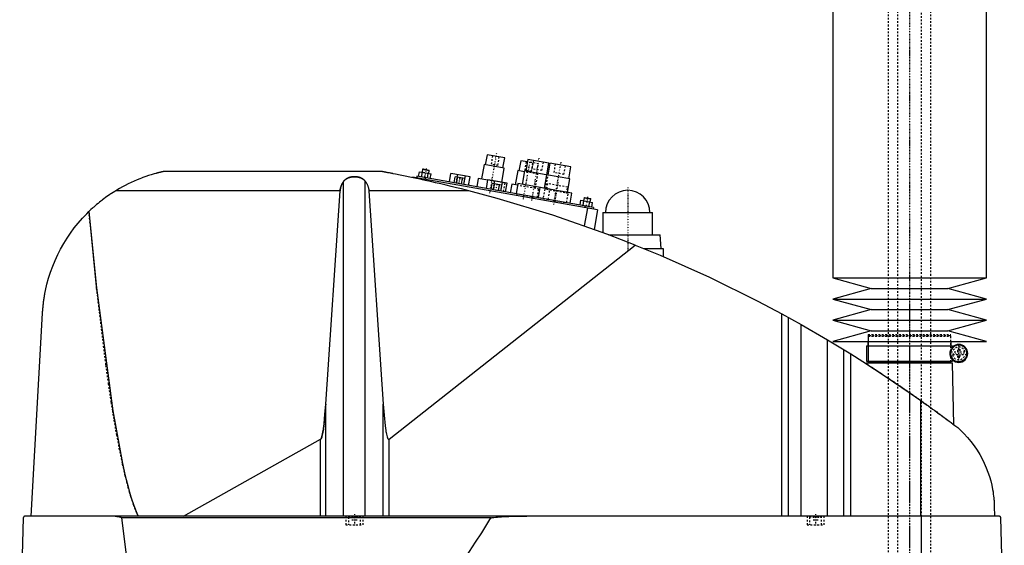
# Model space of a CAD drawing. Extents: x -181 to 706, y -1 to 1168.
# Tile 4 of 5: x 129 to 706, y 553 to 860. Entities that reach past the tile are written whole.
import ezdxf

# ---------------------------------------------------------------- set-up
doc = ezdxf.new("R2010")
doc.units = 0
doc.linetypes.add('CENTER', pattern=[1.5, 0.45, -0.5, 0.05, -0.5])
doc.linetypes.add('DASHED', pattern=[2, 1, -1])
for name, color, linetype in [('AM_0', 7, 'CONTINUOUS'), ('AM_3', 7, 'DASHED'), ('AM_7', 7, 'CENTER')]:
    doc.layers.add(name, color=color, linetype=linetype)

msp = doc.modelspace()

# ---------------------------------------------------------------- linework, layer by layer
at = {"layer": 'AM_0', "color": 7, "linetype": 'CONTINUOUS'}
for p, q in [((605, 888.75), (605, 709.2)), ((695, 709.2), (695, 888.75)), ((402.65, 781.29), (401.61, 775.39)), ((412.99, 779.47), (402.65, 781.29)), ((411.95, 773.56), (412.99, 779.47)), ((426.55, 778.6), (425.33, 771.71)), ((438.86, 776.43), (426.55, 778.6)), ((364.85, 772.78), (364.54, 771.06)), ((365.14, 772.98), (364.85, 772.78)), ((364.85, 772.78), (368.79, 772.08)), ((365.14, 772.98), (368.58, 772.37)), ((400.87, 775.52), (399.39, 767.15)), ((412.69, 773.43), (400.87, 775.52)), ((411.23, 765.16), (412.69, 773.43)), ((422.35, 777.82), (421.3, 771.91)), ((426.28, 777.13), (422.35, 777.82)), ((437.64, 769.54), (438.86, 776.43)), ((439.35, 776.35), (438.13, 769.45)), ((451.66, 774.18), (439.35, 776.35)), ((450.44, 767.28), (451.66, 774.18)), ((340.94, 771.5), (213.33, 771.5)), ((358.96, 768.18), (358.91, 767.91)), ((467.29, 749.08), (358.96, 768.18)), ((361.6, 768.73), (361.42, 767.75)), ((465, 750.5), (361.6, 768.73)), ((362.56, 768.56), (363.05, 771.32)), ((363.05, 771.32), (369.87, 770.12)), ((364.27, 768.26), (364.75, 771.02)), ((364.87, 767.14), (364.78, 766.64)), ((366.52, 767.86), (366.35, 766.88)), ((367.68, 767.66), (368.17, 770.42)), ((368.48, 770.36), (368.79, 772.08)), ((368.79, 772.08), (368.58, 772.37)), ((369.39, 767.36), (369.87, 770.12)), ((380.6, 765.38), (381.49, 770.4)), ((392.71, 768.42), (381.49, 770.4)), ((383.37, 764.89), (383.98, 768.34)), ((389.67, 767.34), (383.98, 768.34)), ((384.79, 764.64), (385.4, 768.09)), ((385.14, 768.14), (385.42, 769.71)), ((387.64, 764.14), (388.24, 767.59)), ((389.06, 763.89), (389.95, 768.91)), ((389.06, 763.89), (389.67, 767.34)), ((391.83, 763.4), (392.71, 768.42)), ((397.42, 767.49), (396.56, 762.57)), ((403.13, 766.49), (397.42, 767.49)), ((420.57, 772.04), (419.09, 763.67)), ((424.5, 771.35), (420.57, 772.04)), ((424.59, 771.84), (423.2, 763.96)), ((438.14, 769.45), (424.59, 771.84)), ((437.39, 769.58), (436, 761.7)), ((451.18, 767.15), (437.39, 769.58)), ((449.79, 759.27), (451.18, 767.15)), ((318.66, 569.6), (318.66, 765.71)), ((331.34, 569.6), (331.34, 765.71)), ((402.27, 761.56), (403.15, 766.58)), ((414.38, 764.6), (403.15, 766.58)), ((405.04, 761.07), (405.65, 764.52)), ((411.33, 763.52), (405.65, 764.52)), ((406.46, 760.82), (407.07, 764.27)), ((406.81, 764.32), (407.08, 765.89)), ((409.3, 760.32), (409.91, 763.77)), ((410.72, 760.07), (411.33, 763.52)), ((410.73, 760.07), (411.61, 765.09)), ((413.49, 759.58), (414.38, 764.6)), ((417.12, 764.02), (416.25, 759.1)), ((420.57, 763.41), (417.12, 764.02)), ((420.74, 764.4), (419.7, 758.49)), ((436.01, 761.71), (420.74, 764.4)), ((433.54, 762.14), (432.5, 756.23)), ((452.25, 758.84), (433.54, 762.14)), ((316.57, 760.16), (185.05, 760.16)), ((308.17, 635.23), (316.57, 760.16)), ((392.03, 760.16), (333.43, 760.16)), ((333.43, 760.16), (341.83, 635.23)), ((451.21, 752.93), (452.25, 758.84)), ((459.39, 756.1), (459.08, 754.38)), ((459.68, 756.31), (459.39, 756.1)), ((459.39, 756.1), (463.33, 755.41)), ((459.68, 756.31), (463.12, 755.7)), ((463.02, 753.69), (463.33, 755.41)), ((463.33, 755.41), (463.12, 755.7)), ((457.1, 751.89), (457.59, 754.64)), ((457.59, 754.64), (464.41, 753.44)), ((458.81, 751.59), (459.3, 754.34)), ((461.38, 750.12), (459.53, 739.63)), ((460.08, 751.37), (459.9, 750.38)), ((462.22, 750.99), (462.71, 753.74)), ((463.93, 750.69), (464.41, 753.44)), ((465, 750.5), (464.83, 749.52)), ((467.29, 749.08), (465.26, 737.59)), ((470.5, 747.5), (470.5, 735.67)), ((470.5, 747.5), (499.5, 747.5)), ((499.5, 734.5), (499.5, 747.5)), ((473.65, 734.5), (504, 734.5)), ((504.5, 726.5), (504, 734.5)), ((345.22, 614.75), (489.33, 728.44)), ((494.16, 726.5), (505.65, 726.5)), ((505.65, 726.5), (505.65, 721.73)), ((605, 709.2), (627.5, 703)), ((605, 709.2), (695, 709.2)), ((672.5, 703), (695, 709.2)), ((627.5, 703), (605, 696.8)), ((627.5, 703), (672.5, 703)), ((695, 696.8), (672.5, 703)), ((605, 696.8), (627.5, 690.6)), ((605, 696.8), (695, 696.8)), ((672.5, 690.6), (695, 696.8)), ((135.65, 569.6), (142.34, 688.56)), ((575.22, 569.6), (575.22, 688.17)), ((575.22, 688.17), (586.56, 681.89)), ((627.5, 690.6), (605, 684.4)), ((627.5, 690.6), (672.5, 690.6)), ((695, 684.4), (672.5, 690.6)), ((579.22, 569.6), (579.22, 685.98)), ((586.56, 569.6), (586.56, 681.89)), ((586.56, 681.89), (601.96, 672.97)), ((605, 684.4), (627.5, 678.2)), ((605, 684.4), (695, 684.4)), ((672.5, 678.2), (695, 684.4)), ((627.5, 678.2), (605, 672)), ((627.5, 678.2), (672.5, 678.2)), ((695, 672), (672.5, 678.2)), ((601.96, 569.6), (601.96, 672.97)), ((601.96, 672.97), (615.65, 664.64)), ((605, 672), (695, 672)), ((624.85, 669.5), (624.85, 660.5)), ((624.85, 669.5), (675.15, 669.5)), ((625.65, 672), (625.65, 669.5)), ((674.35, 669.5), (674.35, 672)), ((675.15, 668.06), (675.15, 669.5)), ((611.52, 569.6), (611.52, 667.2)), ((615.65, 569.6), (615.65, 664.64)), ((674.16, 664), (674.16, 666)), ((624.83, 659.5), (624.81, 658.86)), ((624.83, 659.5), (675.17, 659.5)), ((624.85, 660.5), (675.15, 660.5)), ((625.65, 660.5), (625.65, 660)), ((625.65, 660), (674.35, 660)), ((625.83, 660), (625.83, 659.5)), ((674.17, 659.5), (674.17, 660)), ((674.35, 660), (674.35, 660.5)), ((675.15, 660.5), (675.15, 661.94)), ((676.04, 623.15), (675.17, 659.5)), ((308.17, 569.6), (308.17, 635.23)), ((341.83, 569.6), (341.83, 635.23)), ((656.53, 569.6), (656.53, 637.45)), ((224.82, 569.6), (305.15, 614.71)), ((305.15, 569.6), (305.15, 614.71)), ((345.22, 569.6), (345.22, 614.75)), ((699.63, 575.62), (699.77, 569.6)), ((131.05, 568.63), (128.96, 487.5)), ((702.45, 569.6), (132.05, 569.6)), ((404.88, 568.63), (188.61, 568.63)), ((657.01, 487.5), (657.01, 569.6)), ((705.5, 487.5), (703.45, 568.63))]:
    msp.add_line(p, q, dxfattribs=at)
for points in [[(213.33, 771.5, 0), (213.33, 771.5, 0), (213.33, 771.5, 0), (213.33, 771.5, 0), (213.33, 771.5, 0), (213.33, 771.5, 0), (213.32, 771.5, 0), (213.32, 771.5, 0), (213.31, 771.5, 0), (213.3, 771.49, 0), (213.3, 771.49, 0), (213.29, 771.49, 0), (213.29, 771.49, 0), (213.28, 771.49, 0), (213.27, 771.49, 0), (213.26, 771.48, 0), (213.24, 771.48, 0), (213.23, 771.48, 0), (213.22, 771.48, 0), (213.22, 771.48, 0), (213.2, 771.47, 0), (213.19, 771.47, 0), (213.18, 771.47, 0), (213.17, 771.47, 0), (213.15, 771.46, 0), (213.13, 771.46, 0), (213.13, 771.46, 0), (213.12, 771.45, 0), (213.1, 771.45, 0), (213.07, 771.44, 0), (213.05, 771.44, 0), (213.03, 771.44, 0), (213.01, 771.43, 0), (213, 771.43, 0), (212.99, 771.42, 0), (212.96, 771.42, 0), (212.94, 771.41, 0), (212.91, 771.41, 0), (212.89, 771.4, 0), (212.86, 771.4, 0), (212.84, 771.39, 0), (212.83, 771.39, 0), (212.8, 771.39, 0), (212.78, 771.38, 0), (212.67, 771.36, 0), (212.48, 771.31, 0), (212.28, 771.27, 0), (212.18, 771.24, 0), (212.07, 771.22, 0), (211.86, 771.17, 0), (211.65, 771.12, 0), (211.42, 771.07, 0), (211.19, 771.01, 0), (210.95, 770.96, 0), (210.83, 770.93, 0), (210.71, 770.9, 0), (210.46, 770.83, 0), (210.2, 770.77, 0), (210.07, 770.74, 0), (209.94, 770.7, 0), (209.68, 770.64, 0), (209.41, 770.57, 0), (209.28, 770.53, 0), (209.14, 770.5, 0), (208.87, 770.42, 0), (208.6, 770.35, 0), (207.62, 770.08, 0), (205.96, 769.59, 0), (204.36, 769.09, 0), (202.74, 768.54, 0), (201.07, 767.95, 0), (200.23, 767.63, 0), (199.37, 767.3, 0), (197.66, 766.61, 0), (195.93, 765.87, 0), (194.2, 765.08, 0), (192.47, 764.26, 0), (190.77, 763.4, 0), (189.92, 762.95, 0), (189.09, 762.5, 0), (187.44, 761.58, 0), (185.83, 760.64, 0), (185.05, 760.16, 0)], [(318.66, 765.71, 0), (318.7, 765.76, 0), (318.77, 765.86, 0), (318.85, 765.95, 0), (318.89, 766, 0), (318.93, 766.05, 0), (319.01, 766.14, 0), (319.09, 766.24, 0), (319.18, 766.33, 0), (319.27, 766.42, 0), (319.37, 766.51, 0), (319.41, 766.56, 0), (319.46, 766.6, 0), (319.56, 766.69, 0), (319.66, 766.77, 0), (319.76, 766.85, 0), (319.86, 766.93, 0), (319.97, 767.01, 0), (320.02, 767.05, 0), (320.07, 767.09, 0), (320.18, 767.16, 0), (320.29, 767.23, 0), (320.34, 767.26, 0), (320.4, 767.3, 0), (320.51, 767.36, 0), (320.61, 767.42, 0), (320.67, 767.45, 0), (320.72, 767.48, 0), (320.83, 767.54, 0), (320.95, 767.59, 0), (321.06, 767.65, 0), (321.18, 767.7, 0), (321.3, 767.75, 0), (321.36, 767.78, 0), (321.42, 767.8, 0), (321.54, 767.85, 0), (321.67, 767.9, 0), (321.79, 767.94, 0), (321.92, 767.99, 0), (322.05, 768.03, 0), (322.12, 768.05, 0), (322.19, 768.07, 0), (322.32, 768.1, 0), (322.45, 768.14, 0), (322.59, 768.17, 0), (322.72, 768.2, 0), (322.86, 768.23, 0), (322.93, 768.25, 0), (323, 768.26, 0), (323.14, 768.28, 0), (323.28, 768.31, 0), (323.41, 768.33, 0), (323.55, 768.35, 0), (323.69, 768.37, 0), (323.76, 768.37, 0), (323.83, 768.38, 0), (323.97, 768.4, 0), (324.11, 768.41, 0), (324.25, 768.42, 0), (324.39, 768.43, 0), (324.53, 768.43, 0), (324.59, 768.44, 0), (324.66, 768.44, 0), (324.8, 768.44, 0), (324.93, 768.44, 0), (325, 768.44, 0), (325.07, 768.44, 0), (325.2, 768.44, 0), (325.34, 768.44, 0), (325.41, 768.44, 0), (325.47, 768.43, 0), (325.61, 768.43, 0), (325.75, 768.42, 0), (325.89, 768.41, 0), (326.03, 768.4, 0), (326.17, 768.38, 0), (326.24, 768.37, 0), (326.31, 768.37, 0), (326.45, 768.35, 0), (326.59, 768.33, 0), (326.72, 768.31, 0), (326.86, 768.28, 0), (327, 768.26, 0), (327.07, 768.25, 0), (327.14, 768.23, 0), (327.28, 768.2, 0), (327.41, 768.17, 0), (327.55, 768.14, 0), (327.68, 768.1, 0), (327.81, 768.07, 0), (327.88, 768.05, 0), (327.95, 768.03, 0), (328.08, 767.99, 0), (328.21, 767.94, 0), (328.33, 767.9, 0), (328.46, 767.85, 0), (328.58, 767.8, 0), (328.64, 767.78, 0), (328.7, 767.75, 0), (328.82, 767.7, 0), (328.94, 767.65, 0), (329.05, 767.59, 0), (329.17, 767.54, 0), (329.28, 767.48, 0), (329.33, 767.45, 0), (329.39, 767.42, 0), (329.49, 767.36, 0), (329.6, 767.3, 0), (329.66, 767.26, 0), (329.71, 767.23, 0), (329.82, 767.16, 0), (329.93, 767.09, 0), (329.98, 767.05, 0), (330.03, 767.01, 0), (330.14, 766.93, 0), (330.24, 766.85, 0), (330.34, 766.77, 0), (330.44, 766.69, 0), (330.54, 766.6, 0), (330.59, 766.56, 0), (330.63, 766.51, 0), (330.73, 766.42, 0), (330.82, 766.33, 0), (330.91, 766.24, 0), (330.99, 766.14, 0), (331.07, 766.05, 0), (331.11, 766, 0), (331.15, 765.95, 0), (331.23, 765.86, 0), (331.3, 765.76, 0), (331.34, 765.71, 0)], [(392.03, 760.16, 0), (390.59, 760.53, 0), (387.67, 761.27, 0), (384.69, 762.01, 0), (383.19, 762.37, 0), (381.68, 762.74, 0), (378.64, 763.47, 0), (375.58, 764.19, 0), (372.52, 764.91, 0), (369.46, 765.6, 0), (366.41, 766.28, 0), (364.9, 766.62, 0), (363.39, 766.95, 0), (360.41, 767.59, 0), (357.47, 768.21, 0), (354.59, 768.81, 0), (351.78, 769.39, 0), (349.05, 769.93, 0), (347.64, 770.21, 0), (347.41, 770.26, 0), (346.93, 770.35, 0), (346.46, 770.44, 0), (346.22, 770.49, 0), (345.99, 770.53, 0), (345.52, 770.63, 0), (345.06, 770.71, 0), (344.6, 770.8, 0), (344.16, 770.89, 0), (343.73, 770.97, 0), (343.52, 771.01, 0), (343.31, 771.05, 0), (342.91, 771.13, 0), (342.53, 771.2, 0), (342.32, 771.24, 0), (342.26, 771.25, 0), (342.2, 771.26, 0), (342.17, 771.27, 0), (342.14, 771.27, 0), (342.08, 771.28, 0), (342.03, 771.29, 0), (341.97, 771.31, 0), (341.91, 771.32, 0), (341.86, 771.33, 0), (341.83, 771.33, 0), (341.8, 771.34, 0), (341.74, 771.35, 0), (341.69, 771.36, 0), (341.64, 771.37, 0), (341.58, 771.38, 0), (341.53, 771.39, 0), (341.51, 771.39, 0), (341.48, 771.4, 0), (341.44, 771.41, 0), (341.39, 771.41, 0), (341.37, 771.42, 0), (341.35, 771.42, 0), (341.3, 771.43, 0), (341.26, 771.44, 0), (341.24, 771.44, 0), (341.22, 771.45, 0), (341.19, 771.45, 0), (341.15, 771.46, 0), (341.12, 771.47, 0), (341.09, 771.47, 0), (341.06, 771.48, 0), (341.05, 771.48, 0), (341.04, 771.48, 0), (341.02, 771.48, 0), (341, 771.49, 0), (340.98, 771.49, 0), (340.96, 771.49, 0), (340.95, 771.5, 0), (340.95, 771.5, 0), (340.94, 771.5, 0), (340.94, 771.5, 0), (340.94, 771.5, 0), (340.94, 771.5, 0)], [(316.57, 760.16, 0), (316.58, 760.32, 0), (316.61, 760.65, 0), (316.66, 760.97, 0), (316.68, 761.13, 0), (316.71, 761.3, 0), (316.78, 761.62, 0), (316.85, 761.94, 0), (316.94, 762.26, 0), (317.03, 762.57, 0), (317.14, 762.89, 0), (317.2, 763.04, 0), (317.26, 763.2, 0), (317.39, 763.51, 0), (317.52, 763.81, 0), (317.67, 764.11, 0), (317.83, 764.41, 0), (318, 764.71, 0), (318.08, 764.86, 0), (318.17, 765, 0), (318.36, 765.29, 0), (318.56, 765.57, 0), (318.66, 765.71, 0)], [(331.34, 765.71, 0), (331.44, 765.57, 0), (331.64, 765.29, 0), (331.83, 765, 0), (331.92, 764.86, 0), (332, 764.71, 0), (332.17, 764.41, 0), (332.33, 764.11, 0), (332.48, 763.81, 0), (332.61, 763.51, 0), (332.74, 763.2, 0), (332.8, 763.04, 0), (332.86, 762.89, 0), (332.97, 762.57, 0), (333.06, 762.26, 0), (333.15, 761.94, 0), (333.22, 761.62, 0), (333.29, 761.3, 0), (333.32, 761.13, 0), (333.34, 760.97, 0), (333.39, 760.65, 0), (333.42, 760.32, 0), (333.43, 760.16, 0)], [(185.05, 760.16, 0), (184.58, 759.87, 0), (183.66, 759.29, 0), (182.74, 758.69, 0), (182.28, 758.39, 0), (181.83, 758.08, 0), (180.93, 757.47, 0), (180.03, 756.84, 0), (179.14, 756.2, 0), (178.26, 755.55, 0), (177.39, 754.89, 0), (176.96, 754.55, 0), (176.53, 754.21, 0), (175.67, 753.53, 0), (174.82, 752.84, 0), (173.98, 752.14, 0), (173.15, 751.42, 0), (172.33, 750.7, 0), (171.92, 750.33, 0), (171.52, 749.97, 0), (170.71, 749.22, 0), (169.92, 748.47, 0), (169.53, 748.09, 0)], [(489.33, 728.44, 0), (473.4, 734.59, 0), (441.19, 745.86, 0), (408.52, 755.74, 0), (392.03, 760.16, 0)], [(142.34, 688.56, 0), (142.36, 688.89, 0), (142.4, 689.54, 0), (142.45, 690.19, 0), (142.47, 690.52, 0), (142.5, 690.84, 0), (142.56, 691.49, 0), (142.62, 692.13, 0), (142.68, 692.78, 0), (142.75, 693.42, 0), (142.82, 694.06, 0), (142.86, 694.37, 0), (142.9, 694.69, 0), (142.98, 695.33, 0), (143.07, 695.96, 0), (143.16, 696.59, 0), (143.25, 697.21, 0), (143.35, 697.84, 0), (143.4, 698.15, 0), (143.45, 698.46, 0), (143.56, 699.09, 0), (143.67, 699.71, 0), (143.73, 700.01, 0), (144.09, 701.86, 0), (144.93, 705.5, 0), (145.91, 709.08, 0), (147.03, 712.6, 0), (148.3, 716.06, 0), (149.7, 719.46, 0), (150.45, 721.14, 0), (151.24, 722.81, 0), (152.91, 726.09, 0), (154.72, 729.3, 0), (156.67, 732.43, 0), (158.74, 735.49, 0), (160.93, 738.46, 0), (162.07, 739.91, 0), (163.25, 741.34, 0), (165.68, 744.12, 0), (168.22, 746.79, 0), (169.53, 748.09, 0)], [(169.53, 748.09, 0), (174, 703.31, 0), (183.41, 631.3, 0), (189.13, 600.55, 0), (190.78, 593.33, 0), (192.45, 586.82, 0), (193.28, 583.82, 0), (194.12, 581.01, 0), (195.8, 575.91, 0), (197.49, 571.52, 0), (198.33, 569.6, 0)], [(489.33, 728.44, 0), (503.96, 722.45, 0), (532.87, 709.58, 0), (561.24, 695.59, 0), (575.22, 688.17, 0)], [(615.65, 664.64, 0), (622.58, 660.29, 0), (636.3, 651.36, 0), (649.84, 642.16, 0), (656.53, 637.45, 0)], [(305.15, 614.71, 0), (305.16, 614.71, 0), (305.16, 614.71, 0), (305.17, 614.72, 0), (305.17, 614.72, 0), (305.17, 614.72, 0), (305.18, 614.72, 0), (305.18, 614.73, 0), (305.19, 614.73, 0), (305.19, 614.73, 0), (305.2, 614.74, 0), (305.2, 614.74, 0), (305.2, 614.74, 0), (305.21, 614.74, 0), (305.21, 614.75, 0), (305.23, 614.76, 0), (305.25, 614.78, 0), (305.26, 614.79, 0), (305.29, 614.82, 0), (305.32, 614.85, 0), (305.35, 614.89, 0), (305.38, 614.93, 0), (305.41, 614.98, 0), (305.43, 615, 0), (305.44, 615.02, 0), (305.47, 615.07, 0), (305.5, 615.13, 0), (305.53, 615.18, 0), (305.56, 615.24, 0), (305.59, 615.31, 0), (305.61, 615.34, 0), (305.62, 615.37, 0), (305.65, 615.44, 0), (305.68, 615.52, 0), (305.7, 615.56, 0), (305.71, 615.6, 0), (305.74, 615.68, 0), (305.77, 615.76, 0), (305.79, 615.8, 0), (305.8, 615.85, 0), (305.83, 615.94, 0), (305.86, 616.03, 0), (305.97, 616.38, 0), (306.15, 617.08, 0), (306.32, 617.9, 0), (306.5, 618.83, 0), (306.67, 619.88, 0), (306.76, 620.44, 0), (306.84, 621.04, 0), (307.01, 622.31, 0), (307.17, 623.69, 0), (307.73, 629.38, 0), (308.17, 635.23, 0)], [(341.83, 635.23, 0), (342.32, 628.77, 0), (342.95, 622.66, 0), (343.13, 621.22, 0), (343.32, 619.92, 0), (343.42, 619.32, 0), (343.52, 618.75, 0), (343.71, 617.73, 0), (343.91, 616.86, 0), (344.11, 616.13, 0), (344.22, 615.77, 0), (344.26, 615.67, 0), (344.29, 615.59, 0), (344.31, 615.54, 0), (344.32, 615.5, 0), (344.36, 615.42, 0), (344.39, 615.34, 0), (344.42, 615.27, 0), (344.46, 615.2, 0), (344.49, 615.14, 0), (344.51, 615.11, 0), (344.52, 615.08, 0), (344.56, 615.02, 0), (344.59, 614.97, 0), (344.61, 614.94, 0), (344.63, 614.92, 0), (344.66, 614.88, 0), (344.69, 614.84, 0), (344.71, 614.82, 0), (344.73, 614.8, 0), (344.76, 614.77, 0), (344.78, 614.75, 0), (344.79, 614.75, 0), (344.79, 614.74, 0), (344.79, 614.74, 0), (344.8, 614.74, 0), (344.8, 614.74, 0), (344.81, 614.73, 0), (344.81, 614.73, 0), (344.82, 614.72, 0), (344.83, 614.72, 0), (344.83, 614.72, 0), (344.83, 614.72, 0), (344.84, 614.71, 0), (344.84, 614.71, 0), (344.85, 614.71, 0), (344.85, 614.7, 0), (344.86, 614.7, 0), (344.86, 614.7, 0), (344.87, 614.7, 0), (344.87, 614.7, 0), (344.88, 614.69, 0), (344.88, 614.69, 0), (344.89, 614.69, 0), (344.89, 614.69, 0), (344.9, 614.69, 0), (344.9, 614.68, 0), (344.9, 614.68, 0), (344.91, 614.68, 0), (344.91, 614.68, 0), (344.92, 614.68, 0), (344.92, 614.68, 0), (344.93, 614.68, 0), (344.93, 614.68, 0), (344.93, 614.67, 0), (344.94, 614.67, 0), (344.94, 614.67, 0), (344.95, 614.67, 0), (344.96, 614.67, 0), (344.96, 614.67, 0), (344.96, 614.67, 0), (344.97, 614.67, 0), (344.97, 614.67, 0), (344.98, 614.67, 0), (344.98, 614.67, 0), (344.99, 614.67, 0), (344.99, 614.67, 0), (345, 614.67, 0), (345, 614.67, 0), (345.01, 614.67, 0), (345.01, 614.67, 0), (345.02, 614.67, 0), (345.02, 614.67, 0), (345.03, 614.67, 0), (345.03, 614.67, 0), (345.03, 614.67, 0), (345.04, 614.67, 0), (345.05, 614.67, 0), (345.05, 614.67, 0), (345.06, 614.67, 0), (345.06, 614.67, 0), (345.07, 614.67, 0), (345.07, 614.67, 0), (345.07, 614.68, 0), (345.08, 614.68, 0), (345.08, 614.68, 0), (345.09, 614.68, 0), (345.1, 614.68, 0), (345.1, 614.68, 0), (345.1, 614.68, 0), (345.11, 614.69, 0), (345.11, 614.69, 0), (345.12, 614.69, 0), (345.12, 614.69, 0), (345.12, 614.69, 0), (345.13, 614.7, 0), (345.13, 614.7, 0), (345.14, 614.7, 0), (345.14, 614.7, 0), (345.15, 614.71, 0), (345.15, 614.71, 0), (345.16, 614.71, 0), (345.16, 614.71, 0), (345.17, 614.72, 0), (345.17, 614.72, 0), (345.17, 614.72, 0), (345.18, 614.73, 0), (345.19, 614.73, 0), (345.19, 614.73, 0), (345.2, 614.74, 0), (345.2, 614.74, 0), (345.2, 614.74, 0), (345.21, 614.75, 0), (345.21, 614.75, 0), (345.22, 614.75, 0)], [(656.53, 637.45, 0), (657.18, 637, 0), (658.46, 636.08, 0), (659.75, 635.16, 0), (660.38, 634.7, 0), (661.02, 634.24, 0), (662.29, 633.33, 0), (663.54, 632.42, 0), (664.79, 631.51, 0), (666.03, 630.6, 0), (667.25, 629.7, 0), (667.86, 629.26, 0), (668.47, 628.81, 0), (669.67, 627.92, 0), (670.86, 627.04, 0), (672.03, 626.16, 0), (673.19, 625.3, 0), (674.33, 624.44, 0), (674.89, 624.01, 0), (675.45, 623.59, 0), (676.56, 622.75, 0), (677.65, 621.93, 0), (678.19, 621.52, 0)], [(678.19, 621.52, 0), (679.41, 620.42, 0), (681.74, 618.15, 0), (683.91, 615.81, 0), (684.94, 614.61, 0), (685.93, 613.4, 0), (687.8, 610.92, 0), (689.52, 608.41, 0), (691.09, 605.85, 0), (692.52, 603.27, 0), (693.8, 600.67, 0), (694.38, 599.37, 0), (694.93, 598.07, 0), (695.93, 595.48, 0), (696.8, 592.89, 0), (697.54, 590.32, 0), (698.16, 587.76, 0), (698.67, 585.21, 0), (698.88, 583.94, 0), (699.07, 582.67, 0), (699.26, 581.15, 0), (699.31, 580.72, 0), (699.35, 580.27, 0), (699.37, 580.05, 0), (699.39, 579.83, 0), (699.43, 579.37, 0), (699.47, 578.91, 0), (699.5, 578.44, 0), (699.53, 577.96, 0), (699.56, 577.47, 0), (699.58, 577.22, 0), (699.59, 576.97, 0), (699.61, 576.44, 0), (699.63, 575.9, 0), (699.63, 575.62, 0)], [(132.05, 569.6, 0), (132.02, 569.6, 0), (131.96, 569.6, 0), (131.89, 569.59, 0), (131.86, 569.58, 0), (131.83, 569.58, 0), (131.77, 569.56, 0), (131.71, 569.54, 0), (131.64, 569.51, 0), (131.58, 569.48, 0), (131.52, 569.45, 0), (131.49, 569.43, 0), (131.46, 569.41, 0), (131.4, 569.36, 0), (131.34, 569.31, 0), (131.29, 569.25, 0), (131.24, 569.18, 0), (131.21, 569.14, 0), (131.2, 569.13, 0), (131.19, 569.11, 0), (131.19, 569.1, 0), (131.18, 569.1, 0), (131.17, 569.08, 0), (131.17, 569.07, 0), (131.16, 569.06, 0), (131.16, 569.05, 0), (131.15, 569.03, 0), (131.14, 569.01, 0), (131.14, 569.01, 0), (131.13, 569, 0), (131.12, 568.98, 0), (131.12, 568.96, 0), (131.11, 568.94, 0), (131.1, 568.92, 0), (131.09, 568.89, 0), (131.09, 568.88, 0), (131.09, 568.87, 0), (131.08, 568.85, 0), (131.08, 568.82, 0), (131.07, 568.8, 0), (131.07, 568.78, 0), (131.07, 568.78, 0), (131.06, 568.77, 0), (131.06, 568.77, 0), (131.06, 568.77, 0), (131.06, 568.76, 0), (131.06, 568.76, 0), (131.06, 568.75, 0), (131.06, 568.75, 0), (131.06, 568.74, 0), (131.06, 568.74, 0), (131.06, 568.74, 0), (131.06, 568.73, 0), (131.06, 568.73, 0), (131.06, 568.72, 0), (131.06, 568.72, 0), (131.06, 568.71, 0), (131.06, 568.71, 0), (131.06, 568.71, 0), (131.06, 568.7, 0), (131.05, 568.7, 0), (131.05, 568.69, 0), (131.05, 568.69, 0), (131.05, 568.68, 0), (131.05, 568.68, 0), (131.05, 568.67, 0), (131.05, 568.67, 0), (131.05, 568.67, 0), (131.05, 568.66, 0), (131.05, 568.66, 0), (131.05, 568.65, 0), (131.05, 568.64, 0), (131.05, 568.64, 0), (131.05, 568.64, 0), (131.05, 568.63, 0), (131.05, 568.63, 0), (131.05, 568.63, 0)], [(184.85, 569.6, 0), (184.95, 569.6, 0), (185.17, 569.6, 0), (185.38, 569.59, 0), (185.5, 569.58, 0), (185.61, 569.58, 0), (185.83, 569.56, 0), (186.06, 569.54, 0), (186.29, 569.51, 0), (186.51, 569.48, 0), (186.74, 569.45, 0), (186.85, 569.43, 0), (186.97, 569.41, 0), (187.19, 569.36, 0), (187.41, 569.31, 0), (187.62, 569.26, 0), (187.83, 569.19, 0), (187.94, 569.15, 0), (187.98, 569.13, 0), (188.01, 569.12, 0), (188.03, 569.11, 0), (188.04, 569.11, 0), (188.08, 569.09, 0), (188.11, 569.08, 0), (188.13, 569.07, 0), (188.15, 569.06, 0), (188.18, 569.05, 0), (188.21, 569.03, 0), (188.23, 569.02, 0), (188.25, 569.01, 0), (188.28, 568.99, 0), (188.31, 568.97, 0), (188.35, 568.95, 0), (188.38, 568.93, 0), (188.41, 568.91, 0), (188.42, 568.9, 0), (188.44, 568.88, 0), (188.47, 568.86, 0), (188.49, 568.84, 0), (188.52, 568.81, 0), (188.53, 568.79, 0), (188.54, 568.79, 0), (188.54, 568.78, 0), (188.54, 568.78, 0), (188.54, 568.78, 0), (188.55, 568.77, 0), (188.55, 568.77, 0), (188.55, 568.76, 0), (188.56, 568.76, 0), (188.56, 568.75, 0), (188.56, 568.75, 0), (188.57, 568.75, 0), (188.57, 568.74, 0), (188.57, 568.74, 0), (188.57, 568.73, 0), (188.58, 568.73, 0), (188.58, 568.73, 0), (188.58, 568.72, 0), (188.58, 568.72, 0), (188.58, 568.71, 0), (188.59, 568.71, 0), (188.59, 568.7, 0), (188.59, 568.7, 0), (188.59, 568.69, 0), (188.6, 568.68, 0), (188.6, 568.68, 0), (188.6, 568.68, 0), (188.6, 568.67, 0), (188.6, 568.67, 0), (188.6, 568.66, 0), (188.6, 568.65, 0), (188.61, 568.65, 0), (188.61, 568.65, 0), (188.61, 568.64, 0), (188.61, 568.64, 0), (188.61, 568.63, 0), (188.61, 568.63, 0)], [(188.61, 568.63, 0), (191.63, 543.92, 0)], [(340.31, 488.5, 0), (342.11, 490.02, 0), (345.69, 493.19, 0), (349.28, 496.52, 0), (351.08, 498.24, 0), (352.87, 500.01, 0), (356.46, 503.66, 0), (360.05, 507.47, 0), (363.63, 511.44, 0), (367.22, 515.57, 0), (370.81, 519.86, 0), (372.6, 522.07, 0), (374.39, 524.31, 0), (377.98, 528.92, 0), (381.57, 533.7, 0), (385.15, 538.63, 0), (388.74, 543.72, 0), (392.33, 548.98, 0), (394.12, 551.66, 0), (395.91, 554.39, 0), (399.5, 559.96, 0), (403.09, 565.7, 0), (404.88, 568.63, 0)], [(404.88, 568.63, 0), (404.88, 568.63, 0), (404.88, 568.63, 0), (404.88, 568.63, 0), (404.88, 568.63, 0), (404.88, 568.63, 0), (404.88, 568.63, 0), (404.88, 568.63, 0), (404.88, 568.63, 0), (404.89, 568.64, 0), (404.89, 568.64, 0), (404.89, 568.64, 0), (404.89, 568.65, 0), (404.9, 568.65, 0), (404.9, 568.65, 0), (404.9, 568.66, 0), (404.91, 568.66, 0), (404.91, 568.66, 0), (404.91, 568.66, 0), (404.92, 568.66, 0), (404.92, 568.67, 0), (404.93, 568.67, 0), (404.93, 568.67, 0), (404.94, 568.68, 0), (404.94, 568.68, 0), (404.94, 568.68, 0), (404.94, 568.68, 0), (404.95, 568.68, 0), (404.95, 568.69, 0), (404.97, 568.69, 0), (405, 568.71, 0), (405.03, 568.72, 0), (405.06, 568.73, 0), (405.09, 568.74, 0), (405.12, 568.75, 0), (405.13, 568.75, 0), (405.15, 568.76, 0), (405.18, 568.76, 0), (405.21, 568.77, 0), (405.31, 568.8, 0), (405.41, 568.82, 0), (405.5, 568.83, 0), (405.7, 568.87, 0), (405.89, 568.9, 0), (406.58, 568.98, 0), (407.7, 569.09, 0), (408.26, 569.13, 0), (408.82, 569.17, 0), (409.97, 569.24, 0), (411.14, 569.3, 0), (415.33, 569.45, 0), (422.51, 569.59, 0), (425.92, 569.6, 0)], [(703.45, 568.63, 0), (703.45, 568.63, 0), (703.45, 568.63, 0), (703.45, 568.64, 0), (703.45, 568.64, 0), (703.45, 568.64, 0), (703.45, 568.65, 0), (703.45, 568.65, 0), (703.45, 568.66, 0), (703.45, 568.67, 0), (703.45, 568.67, 0), (703.45, 568.67, 0), (703.45, 568.68, 0), (703.45, 568.68, 0), (703.45, 568.69, 0), (703.45, 568.69, 0), (703.45, 568.7, 0), (703.44, 568.7, 0), (703.44, 568.71, 0), (703.44, 568.71, 0), (703.44, 568.71, 0), (703.44, 568.72, 0), (703.44, 568.72, 0), (703.44, 568.72, 0), (703.44, 568.73, 0), (703.44, 568.73, 0), (703.44, 568.74, 0), (703.44, 568.74, 0), (703.44, 568.74, 0), (703.44, 568.75, 0), (703.44, 568.75, 0), (703.44, 568.76, 0), (703.44, 568.76, 0), (703.44, 568.77, 0), (703.44, 568.77, 0), (703.43, 568.77, 0), (703.43, 568.78, 0), (703.43, 568.79, 0), (703.43, 568.82, 0), (703.42, 568.84, 0), (703.41, 568.87, 0), (703.41, 568.88, 0), (703.41, 568.89, 0), (703.4, 568.91, 0), (703.39, 568.93, 0), (703.39, 568.95, 0), (703.38, 568.97, 0), (703.37, 568.99, 0), (703.37, 569, 0), (703.36, 569.01, 0), (703.35, 569.03, 0), (703.35, 569.04, 0), (703.34, 569.05, 0), (703.34, 569.06, 0), (703.33, 569.08, 0), (703.32, 569.09, 0), (703.32, 569.1, 0), (703.31, 569.11, 0), (703.3, 569.12, 0), (703.3, 569.13, 0), (703.27, 569.18, 0), (703.21, 569.24, 0), (703.16, 569.3, 0), (703.1, 569.36, 0), (703.05, 569.4, 0), (703.02, 569.42, 0), (702.99, 569.44, 0), (702.93, 569.48, 0), (702.86, 569.51, 0), (702.8, 569.54, 0), (702.74, 569.56, 0), (702.67, 569.57, 0), (702.64, 569.58, 0), (702.61, 569.59, 0), (702.54, 569.6, 0), (702.48, 569.6, 0), (702.45, 569.6, 0)]]:
    msp.add_polyline3d(points, dxfattribs=at)
for centre, radius, start, end in [((485, 747.5), 13, 0, 180), ((678.85, 665), 4.8, 192.07548, 167.92452), ((678.85, 665), 5.25, 225.18969, 134.81031)]:
    msp.add_arc(centre, radius, start, end, dxfattribs=at)
at = {"layer": 'AM_3', "color": 6, "linetype": 'DASHED'}
for p, q in [((643, 1129.5), (643, 355.5)), ((657, 355.5), (657, 1129.5)), ((637.5, 1117.5), (637.5, 396.5)), ((662.5, 396.5), (662.5, 1117.5)), ((405.85, 780.73), (404.98, 775.81)), ((408.92, 775.11), (409.79, 780.04)), ((408.92, 775.11), (404.98, 775.81)), ((425.55, 777.26), (424.68, 772.33)), ((432.69, 776), (426.28, 777.13)), ((428.62, 771.64), (429.49, 776.56)), ((429.75, 778.04), (428.88, 773.12)), ((434.79, 772.07), (428.88, 773.12)), ((431.65, 770.09), (432.69, 776)), ((434.79, 772.07), (435.66, 777)), ((442.55, 775.78), (441.68, 770.86)), ((447.59, 769.82), (448.46, 774.74)), ((368.17, 770.42), (364.54, 771.06)), ((384.53, 764.69), (385.14, 768.14)), ((385.3, 768.11), (384.69, 764.66)), ((387.74, 764.12), (388.35, 767.57)), ((432.38, 769.96), (424.5, 771.35)), ((428.62, 771.64), (424.68, 772.33)), ((430.91, 761.59), (432.38, 769.96)), ((436.99, 761.53), (438.38, 769.41)), ((438.38, 769.41), (438.14, 769.45)), ((447.59, 769.82), (441.68, 770.86)), ((413.18, 764.71), (403.13, 766.49)), ((406.2, 760.87), (406.81, 764.32)), ((406.96, 764.29), (406.35, 760.84)), ((409.41, 760.3), (410.02, 763.75)), ((411.21, 765.06), (411.23, 765.16)), ((412.31, 759.79), (413.18, 764.71)), ((432.88, 761.24), (420.57, 763.41)), ((432.01, 756.32), (432.88, 761.24)), ((436.41, 761.13), (435.46, 755.71)), ((439.45, 761.1), (436.01, 761.71)), ((450.2, 758.69), (436.41, 761.13)), ((438, 764.4), (437.4, 760.95)), ((449.82, 762.32), (438, 764.4)), ((438.41, 755.19), (439.45, 761.1)), ((449.21, 758.87), (449.82, 762.32)), ((419.7, 758.49), (451.21, 752.93)), ((449.24, 753.28), (450.2, 758.69)), ((625.83, 676), (625.83, 660)), ((625.83, 676), (674.17, 676)), ((626.33, 675.5), (625.83, 675)), ((625.83, 675), (625.83, 660)), ((625.83, 675), (674.17, 675)), ((626.33, 675.5), (673.67, 675.5)), ((674.17, 675), (673.67, 675.5)), ((674.17, 660), (674.17, 676)), ((674.17, 660), (674.17, 675)), ((674.07, 665.9), (678.25, 665.9)), ((678.25, 664.1), (674.07, 664.1)), ((674.16, 666), (674.16, 667.35)), ((674.16, 662.65), (674.16, 664)), ((678.25, 667.5), (679.45, 667.5)), ((678.25, 665.9), (678.25, 667.5)), ((678.25, 662.5), (678.25, 664.1)), ((679.45, 667.5), (679.45, 665.9)), ((679.45, 665.9), (683.63, 665.9)), ((679.45, 664.1), (679.45, 662.5)), ((683.63, 664.1), (679.45, 664.1)), ((679.45, 662.5), (678.25, 662.5)), ((320, 569.6), (320, 564.6)), ((321.9, 569.6), (321.5, 569.2)), ((321.5, 569.2), (321.5, 564.6)), ((321.5, 569.2), (328.5, 569.2)), ((323.5, 569.6), (323.5, 567.6)), ((323.5, 567.6), (326.5, 567.6)), ((325, 569.6), (325, 567.6)), ((326.5, 569.6), (326.5, 567.6)), ((328.5, 569.2), (328.1, 569.6)), ((328.5, 564.6), (328.5, 569.2)), ((330, 564.6), (330, 569.6)), ((590, 569.6), (590, 564.6)), ((591.9, 569.6), (591.5, 569.2)), ((591.5, 569.2), (591.5, 564.6)), ((591.5, 569.2), (598.5, 569.2)), ((593.5, 569.6), (593.5, 567.6)), ((593.5, 567.6), (596.5, 567.6)), ((595, 569.6), (595, 567.6)), ((596.5, 569.6), (596.5, 567.6)), ((598.5, 569.2), (598.1, 569.6)), ((598.5, 564.6), (598.5, 569.2)), ((600, 564.6), (600, 569.6)), ((320, 564.6), (330, 564.6)), ((590, 564.6), (600, 564.6))]:
    msp.add_line(p, q, dxfattribs=at)
for points in [[(331.34, 765.71, 0), (331.3, 765.76, 0), (331.23, 765.86, 0), (331.15, 765.95, 0), (331.11, 766, 0), (331.07, 766.05, 0), (330.99, 766.14, 0), (330.91, 766.24, 0), (330.82, 766.33, 0), (330.73, 766.42, 0), (330.63, 766.51, 0), (330.59, 766.56, 0), (330.54, 766.6, 0), (330.44, 766.69, 0), (330.34, 766.77, 0), (330.24, 766.85, 0), (330.14, 766.93, 0), (330.03, 767.01, 0), (329.98, 767.05, 0), (329.93, 767.09, 0), (329.82, 767.16, 0), (329.71, 767.23, 0), (329.66, 767.26, 0), (329.6, 767.3, 0), (329.49, 767.36, 0), (329.39, 767.42, 0), (329.33, 767.45, 0), (329.28, 767.48, 0), (329.17, 767.54, 0), (329.05, 767.59, 0), (328.94, 767.65, 0), (328.82, 767.7, 0), (328.7, 767.75, 0), (328.64, 767.78, 0), (328.58, 767.8, 0), (328.46, 767.85, 0), (328.33, 767.9, 0), (328.21, 767.94, 0), (328.08, 767.99, 0), (327.95, 768.03, 0), (327.88, 768.05, 0), (327.81, 768.07, 0), (327.68, 768.1, 0), (327.55, 768.14, 0), (327.41, 768.17, 0), (327.28, 768.2, 0), (327.14, 768.23, 0), (327.07, 768.25, 0), (327, 768.26, 0), (326.86, 768.28, 0), (326.72, 768.31, 0), (326.59, 768.33, 0), (326.45, 768.35, 0), (326.31, 768.37, 0), (326.24, 768.37, 0), (326.17, 768.38, 0), (326.03, 768.4, 0), (325.89, 768.41, 0), (325.75, 768.42, 0), (325.61, 768.43, 0), (325.47, 768.43, 0), (325.41, 768.44, 0), (325.34, 768.44, 0), (325.2, 768.44, 0), (325.07, 768.44, 0), (325, 768.44, 0), (324.93, 768.44, 0), (324.8, 768.44, 0), (324.66, 768.44, 0), (324.59, 768.44, 0), (324.53, 768.43, 0), (324.39, 768.43, 0), (324.25, 768.42, 0), (324.11, 768.41, 0), (323.97, 768.4, 0), (323.83, 768.38, 0), (323.76, 768.37, 0), (323.69, 768.37, 0), (323.55, 768.35, 0), (323.41, 768.33, 0), (323.28, 768.31, 0), (323.14, 768.28, 0), (323, 768.26, 0), (322.93, 768.25, 0), (322.86, 768.23, 0), (322.72, 768.2, 0), (322.59, 768.17, 0), (322.45, 768.14, 0), (322.32, 768.1, 0), (322.19, 768.07, 0), (322.12, 768.05, 0), (322.05, 768.03, 0), (321.92, 767.99, 0), (321.79, 767.94, 0), (321.67, 767.9, 0), (321.54, 767.85, 0), (321.42, 767.8, 0), (321.36, 767.78, 0), (321.3, 767.75, 0), (321.18, 767.7, 0), (321.06, 767.65, 0), (320.95, 767.59, 0), (320.83, 767.54, 0), (320.72, 767.48, 0), (320.67, 767.45, 0), (320.61, 767.42, 0), (320.51, 767.36, 0), (320.4, 767.3, 0), (320.34, 767.26, 0), (320.29, 767.23, 0), (320.18, 767.16, 0), (320.07, 767.09, 0), (320.02, 767.05, 0), (319.97, 767.01, 0), (319.86, 766.93, 0), (319.76, 766.85, 0), (319.66, 766.77, 0), (319.56, 766.69, 0), (319.46, 766.6, 0), (319.41, 766.56, 0), (319.37, 766.51, 0), (319.27, 766.42, 0), (319.18, 766.33, 0), (319.09, 766.24, 0), (319.01, 766.14, 0), (318.93, 766.05, 0), (318.89, 766, 0), (318.85, 765.95, 0), (318.77, 765.86, 0), (318.7, 765.76, 0), (318.66, 765.71, 0)], [(318.66, 765.71, 0), (318.56, 765.57, 0), (318.36, 765.29, 0), (318.17, 765, 0), (318.08, 764.86, 0), (318, 764.71, 0), (317.83, 764.41, 0), (317.67, 764.11, 0), (317.52, 763.81, 0), (317.39, 763.51, 0), (317.26, 763.2, 0), (317.2, 763.04, 0), (317.14, 762.89, 0), (317.03, 762.57, 0), (316.94, 762.26, 0), (316.85, 761.94, 0), (316.78, 761.62, 0), (316.71, 761.3, 0), (316.68, 761.13, 0), (316.66, 760.97, 0), (316.61, 760.65, 0), (316.58, 760.32, 0), (316.57, 760.16, 0)], [(198.33, 569.6, 0), (197.49, 571.52, 0), (195.8, 575.91, 0), (194.12, 581.01, 0), (193.28, 583.82, 0), (192.45, 586.82, 0), (190.78, 593.33, 0), (189.13, 600.55, 0), (187.48, 608.47, 0), (185.84, 617.08, 0), (184.22, 626.39, 0), (183.41, 631.3, 0), (182.61, 636.38, 0), (181.01, 647.05, 0), (179.42, 658.39, 0), (174, 703.31, 0), (169.53, 748.09, 0)], [(674.16, 667.35, 0), (674.11, 667.26, 0), (674.06, 667.16, 0), (674.05, 667.12, 0), (674.03, 667.09, 0), (674.03, 667.07, 0), (674.02, 667.06, 0), (674.01, 667.02, 0), (673.99, 666.99, 0), (673.98, 666.96, 0), (673.96, 666.92, 0), (673.95, 666.88, 0), (673.94, 666.87, 0), (673.94, 666.85, 0), (673.92, 666.81, 0), (673.91, 666.77, 0), (673.9, 666.76, 0), (673.9, 666.74, 0), (673.88, 666.7, 0), (673.87, 666.66, 0), (673.86, 666.64, 0), (673.86, 666.62, 0), (673.84, 666.58, 0), (673.83, 666.54, 0), (673.82, 666.5, 0), (673.81, 666.46, 0), (673.8, 666.42, 0), (673.79, 666.4, 0), (673.78, 666.38, 0), (673.77, 666.33, 0), (673.76, 666.29, 0), (673.75, 666.25, 0), (673.74, 666.2, 0), (673.73, 666.16, 0), (673.72, 666.13, 0), (673.72, 666.11, 0), (673.71, 666.06, 0), (673.7, 666.01, 0), (673.69, 665.96, 0), (673.68, 665.91, 0), (673.67, 665.86, 0), (673.67, 665.83, 0), (673.66, 665.8, 0), (673.65, 665.75, 0), (673.65, 665.7, 0), (673.64, 665.64, 0), (673.63, 665.59, 0), (673.63, 665.53, 0), (673.62, 665.5, 0), (673.62, 665.48, 0), (673.62, 665.42, 0), (673.61, 665.36, 0), (673.61, 665.31, 0), (673.61, 665.25, 0), (673.6, 665.19, 0), (673.6, 665.17, 0), (673.6, 665.14, 0), (673.6, 665.08, 0), (673.6, 665.03, 0), (673.6, 665, 0), (673.6, 664.97, 0), (673.6, 664.92, 0), (673.6, 664.86, 0), (673.6, 664.83, 0), (673.6, 664.81, 0), (673.61, 664.75, 0), (673.61, 664.69, 0), (673.61, 664.64, 0), (673.62, 664.58, 0), (673.62, 664.52, 0), (673.62, 664.5, 0), (673.63, 664.47, 0), (673.63, 664.41, 0), (673.64, 664.36, 0), (673.65, 664.3, 0), (673.65, 664.25, 0), (673.66, 664.2, 0), (673.67, 664.17, 0), (673.67, 664.14, 0), (673.68, 664.09, 0), (673.69, 664.04, 0), (673.7, 663.99, 0), (673.71, 663.94, 0), (673.72, 663.89, 0), (673.72, 663.87, 0), (673.73, 663.84, 0), (673.74, 663.8, 0), (673.75, 663.75, 0), (673.76, 663.71, 0), (673.77, 663.67, 0), (673.78, 663.62, 0), (673.79, 663.6, 0), (673.8, 663.58, 0), (673.81, 663.54, 0), (673.82, 663.5, 0), (673.83, 663.46, 0), (673.84, 663.42, 0), (673.86, 663.38, 0), (673.86, 663.36, 0), (673.87, 663.34, 0), (673.88, 663.3, 0), (673.9, 663.26, 0), (673.9, 663.24, 0), (673.91, 663.23, 0), (673.92, 663.19, 0), (673.94, 663.15, 0), (673.94, 663.13, 0), (673.95, 663.12, 0), (673.96, 663.08, 0), (673.98, 663.04, 0), (673.99, 663.01, 0), (674.01, 662.98, 0), (674.02, 662.94, 0), (674.03, 662.93, 0), (674.03, 662.91, 0), (674.05, 662.88, 0), (674.06, 662.84, 0), (674.11, 662.74, 0), (674.16, 662.65, 0)], [(675.15, 668.06, 0), (675.15, 668.06, 0), (675.14, 668.05, 0), (675.13, 668.03, 0), (675.12, 668.02, 0), (675.11, 668, 0), (675.08, 667.97, 0), (675.04, 667.92, 0), (675, 667.86, 0), (674.95, 667.79, 0), (674.89, 667.71, 0), (674.86, 667.67, 0), (674.83, 667.62, 0), (674.76, 667.51, 0), (674.68, 667.38, 0), (674.61, 667.24, 0), (674.52, 667.08, 0), (674.48, 666.98, 0), (674.46, 666.95, 0), (674.45, 666.92, 0), (674.44, 666.9, 0), (674.43, 666.88, 0), (674.42, 666.85, 0), (674.41, 666.82, 0), (674.4, 666.8, 0), (674.39, 666.78, 0), (674.38, 666.75, 0), (674.37, 666.71, 0), (674.36, 666.69, 0), (674.35, 666.67, 0), (674.34, 666.64, 0), (674.32, 666.6, 0), (674.31, 666.56, 0), (674.3, 666.52, 0), (674.28, 666.47, 0), (674.28, 666.45, 0), (674.27, 666.43, 0), (674.25, 666.39, 0), (674.24, 666.34, 0), (674.23, 666.29, 0), (674.21, 666.25, 0), (674.2, 666.2, 0), (674.19, 666.17, 0), (674.19, 666.14, 0), (674.17, 666.09, 0), (674.16, 666.03, 0), (674.16, 666, 0)], [(674.16, 664, 0), (674.16, 663.97, 0), (674.17, 663.91, 0), (674.19, 663.86, 0), (674.19, 663.83, 0), (674.2, 663.8, 0), (674.21, 663.75, 0), (674.23, 663.71, 0), (674.24, 663.66, 0), (674.25, 663.61, 0), (674.27, 663.57, 0), (674.28, 663.55, 0), (674.28, 663.53, 0), (674.3, 663.48, 0), (674.31, 663.44, 0), (674.32, 663.4, 0), (674.34, 663.36, 0), (674.35, 663.33, 0), (674.36, 663.31, 0), (674.37, 663.29, 0), (674.38, 663.25, 0), (674.39, 663.22, 0), (674.4, 663.2, 0), (674.41, 663.18, 0), (674.42, 663.15, 0), (674.43, 663.12, 0), (674.44, 663.1, 0), (674.45, 663.08, 0), (674.46, 663.05, 0), (674.48, 663.02, 0), (674.52, 662.92, 0), (674.61, 662.76, 0), (674.68, 662.62, 0), (674.76, 662.49, 0), (674.83, 662.38, 0), (674.86, 662.33, 0), (674.89, 662.29, 0), (674.95, 662.21, 0), (675, 662.14, 0), (675.04, 662.08, 0), (675.08, 662.03, 0), (675.11, 662, 0), (675.12, 661.98, 0), (675.13, 661.97, 0), (675.14, 661.95, 0), (675.15, 661.94, 0), (675.15, 661.94, 0)], [(624.81, 658.86, 0), (624.81, 658.86, 0), (624.84, 658.85, 0), (624.89, 658.81, 0), (624.92, 658.79, 0), (624.97, 658.76, 0), (625.07, 658.7, 0), (625.2, 658.62, 0), (625.35, 658.52, 0), (625.53, 658.4, 0), (625.74, 658.27, 0), (625.86, 658.19, 0), (625.98, 658.12, 0), (626.23, 657.95, 0), (626.52, 657.77, 0), (626.82, 657.57, 0), (627.15, 657.36, 0), (627.5, 657.13, 0), (627.68, 657.02, 0), (627.87, 656.89, 0), (628.26, 656.64, 0), (628.67, 656.38, 0), (628.88, 656.24, 0), (629.09, 656.1, 0), (629.53, 655.81, 0), (629.99, 655.52, 0), (630.22, 655.37, 0), (630.46, 655.21, 0), (630.93, 654.9, 0), (631.42, 654.58, 0), (631.91, 654.26, 0), (632.43, 653.92, 0), (632.95, 653.58, 0), (633.22, 653.4, 0), (633.5, 653.22, 0), (634.05, 652.85, 0), (634.62, 652.48, 0), (635.21, 652.09, 0), (635.8, 651.69, 0), (636.41, 651.29, 0), (636.72, 651.09, 0), (637.03, 650.88, 0), (637.66, 650.46, 0), (638.29, 650.03, 0), (638.94, 649.6, 0), (639.59, 649.16, 0), (640.25, 648.72, 0), (640.58, 648.5, 0), (640.91, 648.27, 0), (641.58, 647.82, 0), (642.26, 647.36, 0), (642.93, 646.9, 0), (643.61, 646.44, 0), (644.3, 645.98, 0), (644.64, 645.74, 0), (644.98, 645.51, 0), (645.66, 645.04, 0), (646.34, 644.58, 0), (647.02, 644.11, 0), (647.69, 643.65, 0), (648.36, 643.18, 0), (648.69, 642.95, 0), (649.03, 642.72, 0), (649.68, 642.26, 0), (650.34, 641.81, 0), (650.67, 641.58, 0), (651, 641.35, 0), (651.66, 640.89, 0), (652.33, 640.42, 0), (652.66, 640.18, 0), (653, 639.95, 0), (653.67, 639.47, 0), (654.35, 639, 0), (655.03, 638.52, 0), (655.7, 638.04, 0), (656.38, 637.56, 0), (656.72, 637.32, 0), (657.05, 637.08, 0), (657.73, 636.6, 0), (658.39, 636.13, 0), (659.06, 635.65, 0), (659.72, 635.18, 0), (660.37, 634.71, 0), (660.7, 634.47, 0), (661.02, 634.24, 0), (661.67, 633.78, 0), (662.3, 633.32, 0), (662.93, 632.86, 0), (663.54, 632.42, 0), (664.15, 631.97, 0), (664.45, 631.76, 0), (664.75, 631.54, 0), (665.34, 631.11, 0), (665.91, 630.69, 0), (666.47, 630.28, 0), (667.02, 629.87, 0), (667.56, 629.48, 0), (667.82, 629.28, 0), (668.08, 629.09, 0), (668.59, 628.72, 0), (669.08, 628.35, 0), (669.57, 628, 0), (670.04, 627.64, 0), (670.51, 627.3, 0), (670.74, 627.12, 0), (670.97, 626.96, 0), (671.41, 626.63, 0), (671.84, 626.3, 0), (672.05, 626.15, 0), (672.26, 625.99, 0), (672.66, 625.7, 0), (673.04, 625.41, 0), (673.22, 625.27, 0), (673.4, 625.14, 0), (673.74, 624.88, 0), (674.06, 624.64, 0), (674.36, 624.41, 0), (674.64, 624.21, 0), (674.89, 624.02, 0), (675.01, 623.93, 0), (675.12, 623.84, 0), (675.32, 623.69, 0), (675.5, 623.55, 0), (675.66, 623.44, 0), (675.78, 623.34, 0), (675.89, 623.26, 0), (675.93, 623.23, 0), (675.96, 623.21, 0), (676.01, 623.17, 0), (676.04, 623.15, 0), (676.04, 623.15, 0)], [(308.17, 635.23, 0), (307.73, 629.38, 0), (307.17, 623.69, 0), (307.01, 622.31, 0), (306.84, 621.04, 0), (306.76, 620.44, 0), (306.67, 619.88, 0), (306.5, 618.83, 0), (306.32, 617.9, 0), (306.15, 617.08, 0), (305.97, 616.38, 0), (305.79, 615.8, 0), (305.7, 615.56, 0), (305.68, 615.52, 0), (305.65, 615.44, 0), (305.62, 615.37, 0), (305.61, 615.34, 0), (305.59, 615.31, 0), (305.56, 615.24, 0), (305.53, 615.18, 0), (305.5, 615.13, 0), (305.47, 615.07, 0), (305.44, 615.02, 0), (305.43, 615, 0), (305.41, 614.98, 0), (305.38, 614.93, 0), (305.35, 614.89, 0), (305.32, 614.85, 0), (305.29, 614.82, 0), (305.26, 614.79, 0), (305.25, 614.78, 0), (305.23, 614.76, 0), (305.21, 614.75, 0), (305.21, 614.74, 0), (305.2, 614.74, 0), (305.2, 614.74, 0), (305.2, 614.74, 0), (305.19, 614.73, 0), (305.19, 614.73, 0), (305.18, 614.73, 0), (305.18, 614.72, 0), (305.17, 614.72, 0), (305.17, 614.72, 0), (305.17, 614.72, 0), (305.16, 614.71, 0), (305.16, 614.71, 0), (305.15, 614.71, 0)]]:
    msp.add_polyline3d(points, dxfattribs=at)
for radius, start, end in [(4.87, 169.34589, 190.65411), (5.25, 134.81031, 153.38733), (3.75, 13.88654, 166.11346), (3.75, 193.88654, 346.11346), (4.87, 349.34589, 10.65411), (5.25, 206.61267, 225.18969)]:
    msp.add_arc((678.85, 665), radius, start, end, dxfattribs=at)
at = {"layer": 'AM_7', "color": 4, "linetype": 'CENTER'}
for p, q in [((650, 1168.2), (650, 316.8)), ((650, 900.19), (650, 648.56)), ((408.11, 782.02), (404, 758.74)), ((427.81, 778.55), (423.7, 755.27)), ((433.02, 779.32), (428.56, 754.05)), ((366.96, 773.27), (365.81, 766.72)), ((445.82, 777.06), (441.37, 751.8)), ((386.18, 764.22), (386.85, 768.01)), ((407.85, 760.4), (408.52, 764.19)), ((444.2, 764.99), (442.04, 752.74)), ((485, 762.2), (485, 724.8)), ((461.51, 756.59), (460.35, 750.04)), ((471.35, 747.5), (498.65, 747.5)), ((650, 700.5), (650, 370.5)), ((678.85, 659.96), (678.85, 670.04)), ((673.81, 665), (683.89, 665)), ((325, 570.9), (325, 564.3)), ((595, 570.9), (595, 564.3))]:
    msp.add_line(p, q, dxfattribs=at)

doc.saveas('drawing.dxf')
